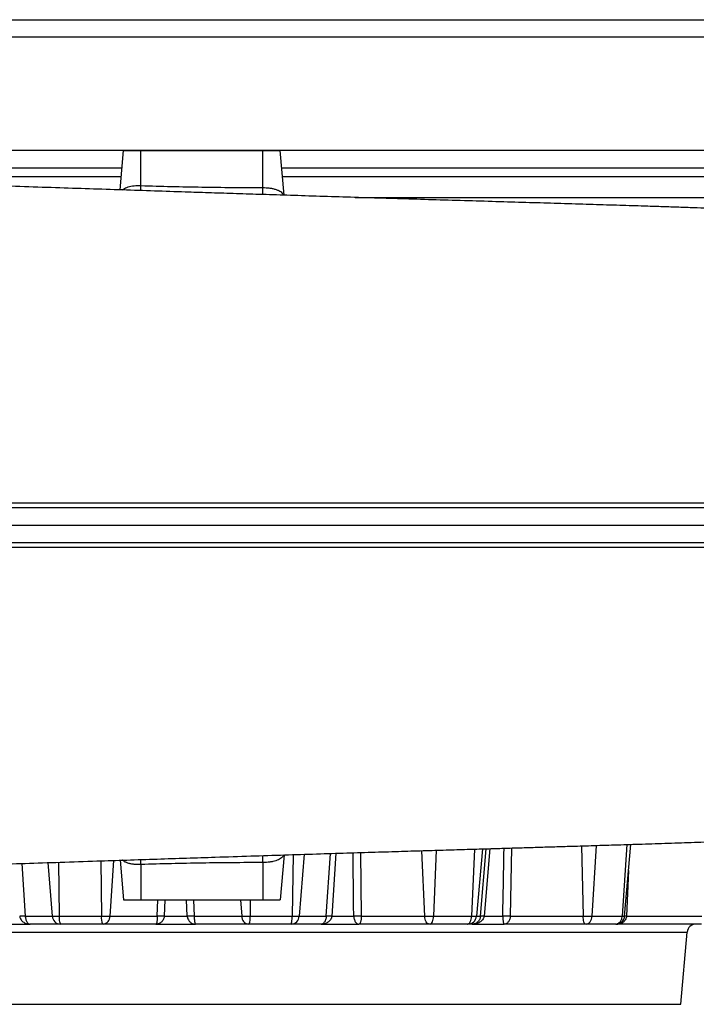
# Model space of a CAD drawing. Header units: millimetres. Extents: x 718 to 3520, y 267 to 3578.
# Tile 10 of 16: x 2753 to 3142, y 392 to 957. Entities that reach past the tile are written whole.
import ezdxf

# ---------------------------------------------------------------- set-up
doc = ezdxf.new("R2010")
doc.units = ezdxf.units.MM

msp = doc.modelspace()

# ---------------------------------------------------------------- linework, layer by layer
at = {"color": 7, "linetype": 'Continuous', "lineweight": 25}
for p, q in [((2560.77, 957.47), (3210.46, 957.47)), ((2811.02, 859.79), (2813.01, 882.47)), ((2813.01, 882.47), (2823.01, 882.47)), ((2823.01, 882.47), (2893.01, 882.47)), ((2823.01, 862.26), (2823.01, 882.47)), ((2893.01, 861.14), (2893.01, 882.47)), ((2893.01, 882.47), (2903.01, 882.47)), ((2905.26, 856.74), (2903.01, 882.47)), ((2448.22, 872.47), (2812.13, 872.47)), ((2903.88, 872.47), (3216.17, 872.47)), ((2945.93, 855.47), (3214.69, 855.47)), ((3100.73, 443.03), (3104.34, 484.25)), ((2811.02, 475.15), (2813.01, 452.47)), ((2905.26, 478.2), (2903.01, 452.47)), ((2823.01, 472.68), (2823.01, 452.47)), ((2893.01, 473.8), (2893.01, 452.47)), ((2813.01, 452.47), (2823.01, 452.47)), ((2823.01, 452.47), (2893.01, 452.47)), ((2893.01, 452.47), (2903.01, 452.47)), ((2756.61, 443.03), (2772.13, 443.03)), ((2772.13, 443.03), (2776.14, 443.03)), ((2776.14, 443.03), (2800.31, 443.03)), ((2800.31, 443.03), (2805.17, 443.03)), ((2805.17, 443.03), (2832.42, 443.03)), ((2836.4, 443.03), (2849.62, 443.03)), ((2853.6, 443.03), (2880.85, 443.03)), ((2880.85, 443.03), (2885.7, 443.03)), ((2885.7, 443.03), (2909.88, 443.03)), ((2909.88, 443.03), (2913.89, 443.03)), ((2913.89, 443.03), (2929.4, 443.03)), ((2932.62, 443.03), (2945.19, 443.03)), ((2949.54, 443.03), (2985.86, 443.03)), ((2985.86, 443.03), (2991.08, 443.03)), ((2991.08, 443.03), (3012.89, 443.03)), ((3012.89, 443.03), (3015.67, 443.03)), ((3015.67, 443.03), (3017.93, 443.03)), ((3020.07, 443.03), (3030.76, 443.03)), ((3035.06, 443.03), (3076.89, 443.03)), ((3076.89, 443.03), (3081.97, 443.03)), ((3081.97, 443.03), (3099.28, 443.03)), ((3101.78, 443.03), (3145.03, 443.03)), ((2737.89, 438.47), (2759.49, 438.47)), ((2776.78, 438.47), (2759.49, 438.47)), ((2777.09, 438.47), (2776.78, 438.47)), ((2800.92, 438.47), (2777.09, 438.47)), ((2801.3, 438.47), (2800.92, 438.47)), ((2831.65, 438.47), (2801.3, 438.47)), ((2831.65, 438.47), (2854.36, 438.47)), ((2884.72, 438.47), (2854.36, 438.47)), ((2885.09, 438.47), (2884.72, 438.47)), ((2908.92, 438.47), (2885.09, 438.47)), ((2909.24, 438.47), (2908.92, 438.47)), ((2926.52, 438.47), (2909.24, 438.47)), ((2926.52, 438.47), (2948.12, 438.47)), ((2988.57, 438.47), (2948.12, 438.47)), ((2988.98, 438.47), (2988.57, 438.47)), ((3010.48, 438.47), (2988.98, 438.47)), ((3010.69, 438.47), (3010.48, 438.47)), ((3013.22, 438.47), (3010.69, 438.47)), ((3013.22, 438.47), (3031.59, 438.47)), ((3078.18, 438.47), (3031.59, 438.47)), ((3078.58, 438.47), (3078.18, 438.47)), ((3095.64, 438.47), (3078.58, 438.47)), ((3095.75, 438.47), (3095.64, 438.47)), ((3095.73, 438.47), (3096.6, 438.47)), ((3144.77, 438.47), (3096.6, 438.47)), ((3133.01, 392.47), (3136.63, 433.91)), ((2553.01, 392.47), (2843.01, 392.47)), ((2843.01, 392.47), (3133.01, 392.47))]:
    msp.add_line(p, q, dxfattribs=at)
at = {"color": 1, "linetype": 'Continuous', "lineweight": 25}
for p, q in [((2592.51, 947.64), (3181.82, 947.64)), ((2505.33, 882.64), (3180.68, 882.64)), ((2569.6, 867.56), (2811.7, 867.56)), ((2904.31, 867.56), (3215.74, 867.56)), ((2984.07, 480.63), (2985.86, 443.03)), ((2992.48, 480.88), (2991.08, 443.03)), ((3014.52, 481.53), (3012.89, 443.03)), ((3019.04, 481.67), (3015.67, 443.03)), ((3017.93, 443.03), (3021.23, 481.73)), ((3023.34, 481.79), (3020.07, 443.03)), ((3035.79, 482.17), (3035.06, 443.03)), ((3075.98, 483.37), (3076.89, 443.03)), ((3084.39, 483.63), (3081.97, 443.03)), ((3101.91, 484.17), (3099.28, 443.03)), ((2799.97, 474.78), (2800.31, 443.03)), ((2807.34, 475.03), (2805.17, 443.03)), ((2910.47, 478.37), (2909.88, 443.03)), ((2916.79, 478.57), (2913.89, 443.03)), ((2929.4, 443.03), (2931.79, 479.03)), ((2934.99, 479.13), (2932.62, 443.03)), ((2949.11, 479.57), (2949.54, 443.03)), ((2754.6, 473.28), (2756.61, 443.03)), ((2769.62, 473.78), (2772.13, 443.03)), ((2775.62, 473.98), (2776.14, 443.03)), ((3103.02, 469.24), (3101.78, 443.03)), ((2832.42, 443.03), (2832.81, 452.47)), ((2836.78, 452.47), (2836.4, 443.03)), ((2849.62, 443.03), (2849.24, 452.47)), ((2853.21, 452.47), (2853.6, 443.03)), ((2880.21, 452.47), (2880.85, 443.03)), ((2885.8, 452.47), (2885.7, 443.03)), ((3099.28, 443.03), (3100.73, 443.03)), ((2549.38, 433.91), (2843.01, 433.91)), ((2843.01, 433.91), (3136.63, 433.91))]:
    msp.add_line(p, q, dxfattribs=at)
at = {"color": 1, "linetype": 'Continuous', "lineweight": 25, "flags": 128}
for points in [[(2822.91, 859.36), (2822.95, 860.37), (2823.01, 862.26)], [(2893, 857.05), (2893, 857.51), (2893, 859.28), (2893.01, 861.14)], [(2823.01, 472.68), (2822.95, 474.57), (2822.92, 475.57)], [(2893.01, 473.8), (2893, 475.66), (2893, 477.43), (2893, 477.86)], [(3101.78, 443.03), (3101.22, 443.06), (3100.73, 443.07)]]:
    msp.add_lwpolyline(points, dxfattribs=at)
at = {"color": 7, "linetype": 'Continuous', "lineweight": 25, "flags": 128}
for points in [[(2777.09, 438.47), (2776.91, 438.56), (2776.74, 438.81), (2776.59, 439.22), (2776.44, 439.78), (2776.33, 440.47), (2776.23, 441.26), (2776.17, 442.12), (2776.14, 443.03)], [(2908.92, 438.47), (2909.1, 438.56), (2909.27, 438.81), (2909.43, 439.22), (2909.57, 439.78), (2909.69, 440.47), (2909.78, 441.26), (2909.84, 442.12), (2909.88, 443.03)], [(2988.57, 438.47), (2988.07, 438.56), (2987.59, 438.81), (2987.14, 439.22), (2986.73, 439.78), (2986.4, 440.47), (2986.13, 441.26), (2985.95, 442.12), (2985.86, 443.03)], [(2988.98, 438.47), (2989.37, 438.56), (2989.74, 438.81), (2990.09, 439.22), (2990.41, 439.78), (2990.67, 440.47), (2990.87, 441.26), (2991.01, 442.12), (2991.08, 443.03)], [(3010.48, 438.47), (3010.92, 438.56), (3011.36, 438.81), (3011.76, 439.22), (3012.11, 439.78), (3012.42, 440.47), (3012.65, 441.26), (3012.81, 442.12), (3012.89, 443.03)], [(3078.18, 438.47), (3077.94, 438.56), (3077.71, 438.81), (3077.5, 439.22), (3077.31, 439.78), (3077.15, 440.47), (3077.02, 441.26), (3076.94, 442.12), (3076.89, 443.03)], [(3078.58, 438.47), (3079.2, 438.56), (3079.81, 438.81), (3080.38, 439.22), (3080.88, 439.78), (3081.3, 440.47), (3081.63, 441.26), (3081.86, 442.12), (3081.97, 443.03)]]:
    msp.add_lwpolyline(points, dxfattribs=at)
at = {"color": 7, "linetype": 'Continuous', "lineweight": 25}
for centre, radius, start, end in [((2755, 418.01), 25.08, 86.3278, 93.6722), ((2776.93, 443.28), 4.81, 182.8797, 268.1888), ((2809.85, 441.98), 9.6, 173.6942, 201.4541), ((2800.73, 442.87), 4.44, 277.2896, 2.1075), ((2834.41, 403.52), 39.57, 87.1192, 92.8808), ((2851.61, 403.52), 39.57, 87.1192, 92.8808), ((2885.28, 442.87), 4.44, 177.8925, 262.7104), ((2876.16, 441.98), 9.6, 338.5459, 6.3058), ((2909.08, 443.28), 4.81, 271.8112, 357.1203), ((2931.01, 418.01), 25.08, 86.3278, 93.6722), ((2947.37, 395.27), 47.81, 87.3911, 92.6089), ((3010.69, 443.47), 5, 270.0348, 355.0435), ((3019, 433.21), 9.88, 83.8023, 96.1977), ((3032.91, 396.42), 46.66, 87.3576, 92.6424), ((3094.93, 442.77), 4.35, 279.2859, 3.5238), ((3095.75, 443.47), 5, 270, 355), ((3141.61, 433.47), 5, 90, 175)]:
    msp.add_arc(centre, radius, start, end, dxfattribs=at)
for points, knots in [([(3516.53, 680.24), (3516.42, 681.99), (3516.09, 687.29), (3514.81, 695.86), (3512.86, 705.7), (3510.49, 714.76), (3507.66, 723.64), (3504.41, 732.19), (3500.81, 740.29), (3497.29, 747.25), (3493.26, 754.44), (3488.37, 762.22), (3482.16, 770.87), (3475.1, 779.46), (3467.2, 787.85), (3459.1, 795.33), (3451.15, 801.78), (3443.66, 807.17), (3437.39, 811.2), (3432.51, 814.07), (3429.16, 815.93), (3426.23, 817.48), (3423.71, 818.75), (3421.26, 819.94), (3418.53, 821.22), (3415.17, 822.7), (3411.34, 824.29), (3407.37, 825.82), (3403.54, 827.2), (3399.88, 828.41), (3395.85, 829.66), (3391.62, 830.85), (3387.62, 831.88), (3384.22, 832.69), (3381.16, 833.36), (3378.5, 833.91), (3375.96, 834.4), (3373.34, 834.88), (3370.62, 835.35), (3367.84, 835.79), (3365.02, 836.22), (3362.22, 836.62), (3359.3, 837.01), (3355.96, 837.44), (3352.31, 837.87), (3348.56, 838.29), (3345.17, 838.65), (3342.04, 838.96), (3339.17, 839.24), (3336.56, 839.48), (3333.98, 839.72), (3331.19, 839.96), (3327.99, 840.23), (3324.52, 840.52), (3320.96, 840.8), (3317.45, 841.07), (3313.92, 841.33), (3310.43, 841.59), (3307.05, 841.82), (3304, 842.03), (3301.3, 842.21), (3298.59, 842.39), (3295.53, 842.59), (3291.76, 842.83), (3287.31, 843.1), (3282.12, 843.41), (3276.16, 843.76), (3269.52, 844.13), (3262.18, 844.52), (3254.12, 844.94), (3245.35, 845.37), (3236.18, 845.81), (3226.17, 846.26), (3215.52, 846.73), (3204.27, 847.19), (3193.4, 847.63), (3182.97, 848.02), (3173.03, 848.39), (3163.64, 848.73), (3154.85, 849.04), (3146.51, 849.32), (3138.2, 849.6), (3129.5, 849.89), (3120.14, 850.19), (3109, 850.55), (3095.86, 850.96), (3080.49, 851.43), (3064.52, 851.92), (3048.02, 852.41), (3031.07, 852.92), (3013.26, 853.44), (2995.09, 853.98), (2977.12, 854.52), (2959.21, 855.06), (2941.45, 855.6), (2923.9, 856.15), (2907.16, 856.68), (2891.26, 857.18), (2876.22, 857.66), (2862.06, 858.12), (2847.02, 858.61), (2830.58, 859.15), (2812.24, 859.75), (2793.3, 860.38), (2773.66, 861.03), (2753.35, 861.7), (2732.4, 862.39), (2710.98, 863.09), (2689.01, 863.81), (2668.11, 864.48), (2648.32, 865.11), (2629.72, 865.7), (2610.78, 866.28), (2591.53, 866.88), (2573.27, 867.44), (2556.04, 867.98), (2539.84, 868.5), (2523.52, 869.03), (2507.31, 869.57), (2491.59, 870.12), (2476.68, 870.66), (2461.9, 871.22), (2447.38, 871.8), (2433.21, 872.39), (2420.12, 872.98), (2408.06, 873.54), (2396.81, 874.1), (2384.78, 874.73), (2371.85, 875.44), (2358.23, 876.25), (2345.11, 877.08), (2332.59, 877.92), (2321.82, 878.7), (2312.65, 879.4), (2305.06, 880), (2299.24, 880.49), (2295.31, 880.83), (2293.18, 881.02), (2290.86, 881.22), (2288.03, 881.45), (2284.54, 881.72), (2280.29, 882.03), (2275.24, 882.38), (2271.41, 882.62), (2269.39, 882.75)], [0, 0, 0, 0, 0.003031, 0.009221, 0.015026, 0.020442, 0.025469, 0.031203, 0.036327, 0.04084, 0.044742, 0.050639, 0.056814, 0.063271, 0.070012, 0.076946, 0.082557, 0.087979, 0.093217, 0.095764, 0.098074, 0.100061, 0.101727, 0.103202, 0.105107, 0.107531, 0.11042, 0.113328, 0.116169, 0.118949, 0.121678, 0.125638, 0.129441, 0.132939, 0.135977, 0.138932, 0.141949, 0.145139, 0.148778, 0.152952, 0.157019, 0.161018, 0.16546, 0.170536, 0.176756, 0.182454, 0.187638, 0.192322, 0.196516, 0.200244, 0.203676, 0.207641, 0.212137, 0.216997, 0.221703, 0.226217, 0.23054, 0.235063, 0.239164, 0.242788, 0.245938, 0.248614, 0.252187, 0.256432, 0.261348, 0.266934, 0.273188, 0.280108, 0.287242, 0.294966, 0.303277, 0.311655, 0.319691, 0.329445, 0.338648, 0.347302, 0.355406, 0.36296, 0.369964, 0.376418, 0.382312, 0.388081, 0.39422, 0.400731, 0.407611, 0.417182, 0.427386, 0.438225, 0.448438, 0.459154, 0.470375, 0.481733, 0.492648, 0.503111, 0.514013, 0.52438, 0.53421, 0.543506, 0.552267, 0.560495, 0.568187, 0.578449, 0.589065, 0.600037, 0.611357, 0.62323, 0.635442, 0.647977, 0.660844, 0.674212, 0.68507, 0.696222, 0.70767, 0.719429, 0.731526, 0.741617, 0.751979, 0.762642, 0.77363, 0.784515, 0.79509, 0.805368, 0.816993, 0.828222, 0.839042, 0.849434, 0.859415, 0.869422, 0.883116, 0.897058, 0.911208, 0.925511, 0.939914, 0.950517, 0.960988, 0.970841, 0.973616, 0.976332, 0.9791, 0.982312, 0.986004, 0.99018, 0.994843, 1, 1, 1, 1]), ([(2823.01, 862.26), (2834.67, 861.89), (2846.34, 861.62), (2869.67, 861.25), (2881.34, 861.16), (2893.01, 861.14)], [0, 0, 0, 0, 0.5, 0.5, 1, 1, 1, 1]), ([(2294.73, 677.47), (2369.62, 677.47), (2456.28, 677.47), (2671.34, 677.47), (2804, 677.47), (2994.61, 677.47), (3056.75, 677.47), (3173.8, 677.47), (3228.72, 677.47), (3302.42, 677.47), (3325.52, 677.47), (3368.28, 677.47), (3387.95, 677.47), (3441.38, 677.47), (3469.55, 677.47), (3508.3, 677.47), (3518.74, 677.47), (3519.85, 677.47), (3519.87, 677.47), (3519.89, 677.47)], [0.028824, 0.028824, 0.028824, 0.028824, 0.1136067, 0.1136067, 0.2271952, 0.2271952, 0.2839895, 0.2839895, 0.3407837, 0.3407837, 0.3691809, 0.3691809, 0.397578, 0.397578, 0.4543722, 0.4543722, 0.5111665, 0.5111665, 0.512244, 0.512244, 0.512244, 0.512244]), ([(2294.74, 667.47), (2369.62, 667.47), (2456.25, 667.47), (2671.32, 667.47), (2804, 667.47), (2994.66, 667.47), (3056.81, 667.47), (3173.88, 667.47), (3228.82, 667.47), (3302.54, 667.47), (3325.65, 667.47), (3368.41, 667.47), (3388.09, 667.47), (3441.54, 667.47), (3469.71, 667.47), (3508.37, 667.47), (3518.81, 667.47), (3519.99, 667.47)], [0.0288693, 0.0288693, 0.0288693, 0.0288693, 0.1136067, 0.1136067, 0.2271952, 0.2271952, 0.2839895, 0.2839895, 0.3407837, 0.3407837, 0.3691809, 0.3691809, 0.397578, 0.397578, 0.4543722, 0.4543722, 0.5108772, 0.5108772, 0.5108772, 0.5108772]), ([(2294.73, 657.47), (2369.62, 657.47), (2456.28, 657.47), (2671.34, 657.47), (2804, 657.47), (2994.61, 657.47), (3056.75, 657.47), (3173.8, 657.47), (3228.72, 657.47), (3302.42, 657.47), (3325.52, 657.47), (3368.28, 657.47), (3387.95, 657.47), (3441.38, 657.47), (3469.55, 657.47), (3508.3, 657.47), (3518.74, 657.47), (3519.85, 657.47), (3519.87, 657.47), (3519.89, 657.47)], [0.028824, 0.028824, 0.028824, 0.028824, 0.1136067, 0.1136067, 0.2271952, 0.2271952, 0.2839895, 0.2839895, 0.3407837, 0.3407837, 0.3691809, 0.3691809, 0.397578, 0.397578, 0.4543722, 0.4543722, 0.5111665, 0.5111665, 0.512244, 0.512244, 0.512244, 0.512244]), ([(2269.39, 452.19), (2271.1, 452.3), (2274.32, 452.5), (2278.56, 452.79), (2282.08, 453.04), (2284.9, 453.25), (2287.13, 453.42), (2288.79, 453.55), (2289.99, 453.65), (2290.94, 453.72), (2291.77, 453.79), (2292.65, 453.87), (2293.57, 453.95), (2295.15, 454.09), (2297.36, 454.28), (2301.07, 454.6), (2305.64, 454.98), (2311.43, 455.45), (2317.84, 455.94), (2324.78, 456.46), (2331.8, 456.96), (2339.06, 457.45), (2346.75, 457.96), (2355.21, 458.5), (2364.46, 459.06), (2374.53, 459.65), (2384.59, 460.2), (2394.23, 460.71), (2403.03, 461.15), (2411.54, 461.56), (2419.76, 461.94), (2428.4, 462.33), (2437.4, 462.72), (2446.83, 463.12), (2456.64, 463.51), (2467.36, 463.93), (2479.37, 464.38), (2492.29, 464.84), (2505.8, 465.31), (2519.51, 465.77), (2532.82, 466.21), (2545.62, 466.62), (2557.92, 467.01), (2569.88, 467.39), (2581.8, 467.76), (2594.12, 468.14), (2607.29, 468.55), (2621.05, 468.97), (2635.35, 469.42), (2650.17, 469.88), (2665.91, 470.39), (2682.58, 470.92), (2700.19, 471.49), (2718.43, 472.09), (2737.29, 472.71), (2756.7, 473.35), (2776.95, 474.02), (2796.42, 474.67), (2814.96, 475.28), (2832.13, 475.84), (2849.08, 476.4), (2867.03, 476.98), (2885.79, 477.58), (2905.2, 478.2), (2923.58, 478.78), (2940.9, 479.32), (2957.18, 479.82), (2972.41, 480.28), (2986.52, 480.7), (2999.53, 481.09), (3011.47, 481.44), (3022.46, 481.77), (3032.51, 482.07), (3041.73, 482.34), (3050.6, 482.61), (3059.6, 482.88), (3069.99, 483.19), (3081.87, 483.55), (3095.26, 483.96), (3109.35, 484.4), (3124.05, 484.87), (3138.96, 485.36), (3153.95, 485.87), (3168.91, 486.4), (3184.04, 486.95), (3199.25, 487.54), (3214.47, 488.17), (3227.27, 488.73), (3237.79, 489.21), (3246.09, 489.61), (3254.05, 490), (3261.44, 490.38), (3268.1, 490.74), (3274.34, 491.08), (3280.1, 491.41), (3285.35, 491.72), (3289.78, 491.99), (3293.11, 492.2), (3295.53, 492.35), (3297.42, 492.47), (3299.55, 492.61), (3302.21, 492.79), (3305.41, 493), (3308.93, 493.25), (3312.5, 493.5), (3315.88, 493.75), (3319.2, 494), (3322.54, 494.26), (3326.03, 494.54), (3329.57, 494.84), (3333.15, 495.15), (3336.59, 495.46), (3339.35, 495.72), (3341.44, 495.92), (3342.96, 496.07), (3344.38, 496.22), (3345.82, 496.36), (3347.44, 496.53), (3349.49, 496.76), (3352.01, 497.04), (3354.9, 497.38), (3357.76, 497.73), (3360.4, 498.07), (3362.73, 498.39), (3364.94, 498.71), (3367.14, 499.04), (3369.4, 499.39), (3371.79, 499.79), (3374.36, 500.24), (3377, 500.74), (3379.55, 501.25), (3382.15, 501.79), (3385.08, 502.45), (3388.27, 503.22), (3391.53, 504.07), (3394.68, 504.95), (3397.9, 505.91), (3401.36, 507.01), (3404.95, 508.24), (3408.74, 509.63), (3412.54, 511.13), (3416.2, 512.68), (3419.41, 514.13), (3422.05, 515.38), (3424.89, 516.78), (3428.42, 518.6), (3433.01, 521.14), (3438.11, 524.19), (3443.36, 527.61), (3448.48, 531.23), (3453.44, 535.02), (3458.24, 538.97), (3462.87, 543.08), (3467.49, 547.51), (3472.31, 552.5), (3477.47, 558.32), (3482.93, 565.13), (3488.56, 573), (3494.2, 582), (3499.7, 592.18), (3504.46, 602.75), (3508.46, 613.53), (3511.7, 624.35), (3514.28, 635.95), (3515.95, 646.15), (3516.36, 652.49), (3516.5, 654.69)], [0, 0, 0, 0, 0.004361, 0.008179, 0.011457, 0.014196, 0.016397, 0.018135, 0.019278, 0.020103, 0.021044, 0.022107, 0.023292, 0.024602, 0.028559, 0.032604, 0.040003, 0.04754, 0.056381, 0.065056, 0.073598, 0.081644, 0.090264, 0.09943, 0.109105, 0.119251, 0.129819, 0.138353, 0.146384, 0.153913, 0.160968, 0.167582, 0.175611, 0.182963, 0.189978, 0.19832, 0.207074, 0.216237, 0.22576, 0.235035, 0.243907, 0.252069, 0.259901, 0.267418, 0.27465, 0.28216, 0.290204, 0.298794, 0.307165, 0.316026, 0.325388, 0.335255, 0.345627, 0.356504, 0.367355, 0.37866, 0.390416, 0.402618, 0.412514, 0.422604, 0.432446, 0.441966, 0.453847, 0.465181, 0.475965, 0.486202, 0.495888, 0.505023, 0.513608, 0.521486, 0.528834, 0.535653, 0.541941, 0.547699, 0.553117, 0.558865, 0.565002, 0.573269, 0.582151, 0.59165, 0.601765, 0.612454, 0.623033, 0.634058, 0.64553, 0.657449, 0.669811, 0.682618, 0.689988, 0.697502, 0.705067, 0.712168, 0.718721, 0.724727, 0.731101, 0.73671, 0.741553, 0.745628, 0.747828, 0.74974, 0.75207, 0.755127, 0.758913, 0.763319, 0.767781, 0.772015, 0.776022, 0.780515, 0.785095, 0.789909, 0.794958, 0.800022, 0.80467, 0.807086, 0.809367, 0.811513, 0.81356, 0.815943, 0.818793, 0.822752, 0.827364, 0.832154, 0.836293, 0.839826, 0.842957, 0.846141, 0.849385, 0.852691, 0.856062, 0.859282, 0.862495, 0.865265, 0.868136, 0.871448, 0.874411, 0.877263, 0.879832, 0.882348, 0.885164, 0.887753, 0.890566, 0.893311, 0.8956, 0.897432, 0.898897, 0.901445, 0.904593, 0.908265, 0.911982, 0.915669, 0.919326, 0.922955, 0.926557, 0.93015, 0.934116, 0.938624, 0.943677, 0.949276, 0.955421, 0.962114, 0.969354, 0.975539, 0.982072, 0.98895, 0.996173, 1, 1, 1, 1]), ([(2893.01, 473.8), (2881.34, 473.78), (2869.67, 473.69), (2846.34, 473.32), (2834.67, 473.05), (2823.01, 472.68)], [0, 0, 0, 0, 0.5, 0.5, 1, 1, 1, 1]), ([(2753.4, 443.03), (2753.42, 442.84), (2753.45, 442.66), (2753.54, 442.29), (2753.6, 442.12), (2753.8, 441.6), (2753.98, 441.27), (2754.39, 440.68), (2754.62, 440.42), (2755.13, 439.94), (2755.41, 439.72), (2755.98, 439.35), (2756.28, 439.2), (2756.9, 438.93), (2757.21, 438.82), (2757.86, 438.64), (2758.18, 438.58), (2758.67, 438.51), (2758.83, 438.5), (2759.16, 438.48), (2759.33, 438.47), (2759.49, 438.47)], [0, 0, 0, 0, 0.0625, 0.0625, 0.125, 0.125, 0.25, 0.25, 0.375, 0.375, 0.5, 0.5, 0.625, 0.625, 0.75, 0.75, 0.875, 0.875, 0.9375, 0.9375, 1, 1, 1, 1]), ([(2756.61, 443.03), (2756.62, 442.84), (2756.64, 442.66), (2756.68, 442.29), (2756.71, 442.12), (2756.8, 441.6), (2756.89, 441.27), (2757.09, 440.68), (2757.2, 440.42), (2757.44, 439.94), (2757.57, 439.72), (2757.84, 439.35), (2757.99, 439.2), (2758.27, 438.93), (2758.42, 438.82), (2758.73, 438.64), (2758.88, 438.58), (2759.11, 438.51), (2759.18, 438.5), (2759.34, 438.48), (2759.42, 438.47), (2759.49, 438.47)], [0, 0, 0, 0, 0.0625, 0.0625, 0.125, 0.125, 0.25, 0.25, 0.375, 0.375, 0.5, 0.5, 0.625, 0.625, 0.75, 0.75, 0.875, 0.875, 0.9375, 0.9375, 1, 1, 1, 1]), ([(2832.42, 443.03), (2832.42, 442.84), (2832.41, 442.66), (2832.4, 442.29), (2832.39, 442.12), (2832.37, 441.6), (2832.34, 441.27), (2832.29, 440.68), (2832.26, 440.42), (2832.19, 439.94), (2832.16, 439.72), (2832.08, 439.35), (2832.05, 439.2), (2831.97, 438.93), (2831.93, 438.82), (2831.85, 438.64), (2831.81, 438.58), (2831.75, 438.51), (2831.73, 438.5), (2831.69, 438.48), (2831.67, 438.47), (2831.65, 438.47)], [0, 0, 0, 0, 0.0625, 0.0625, 0.125, 0.125, 0.25, 0.25, 0.375, 0.375, 0.5, 0.5, 0.625, 0.625, 0.75, 0.75, 0.875, 0.875, 0.9375, 0.9375, 1, 1, 1, 1]), ([(2836.4, 443.03), (2836.38, 442.84), (2836.35, 442.66), (2836.28, 442.29), (2836.24, 442.12), (2836.08, 441.6), (2835.95, 441.27), (2835.62, 440.68), (2835.44, 440.42), (2835.05, 439.94), (2834.83, 439.72), (2834.38, 439.35), (2834.15, 439.2), (2833.67, 438.93), (2833.43, 438.82), (2832.93, 438.64), (2832.67, 438.58), (2832.29, 438.51), (2832.17, 438.5), (2831.91, 438.48), (2831.78, 438.47), (2831.65, 438.47)], [0, 0, 0, 0, 0.0625, 0.0625, 0.125, 0.125, 0.25, 0.25, 0.375, 0.375, 0.5, 0.5, 0.625, 0.625, 0.75, 0.75, 0.875, 0.875, 0.9375, 0.9375, 1, 1, 1, 1]), ([(2849.62, 443.03), (2849.63, 442.84), (2849.66, 442.66), (2849.73, 442.29), (2849.77, 442.12), (2849.93, 441.6), (2850.07, 441.27), (2850.39, 440.68), (2850.57, 440.42), (2850.97, 439.94), (2851.18, 439.72), (2851.63, 439.35), (2851.86, 439.2), (2852.34, 438.93), (2852.59, 438.82), (2853.09, 438.64), (2853.34, 438.58), (2853.72, 438.51), (2853.85, 438.5), (2854.11, 438.48), (2854.23, 438.47), (2854.36, 438.47)], [0, 0, 0, 0, 0.0625, 0.0625, 0.125, 0.125, 0.25, 0.25, 0.375, 0.375, 0.5, 0.5, 0.625, 0.625, 0.75, 0.75, 0.875, 0.875, 0.9375, 0.9375, 1, 1, 1, 1]), ([(2853.6, 443.03), (2853.6, 442.84), (2853.6, 442.66), (2853.61, 442.29), (2853.62, 442.12), (2853.65, 441.6), (2853.67, 441.27), (2853.73, 440.68), (2853.76, 440.42), (2853.82, 439.94), (2853.86, 439.72), (2853.93, 439.35), (2853.97, 439.2), (2854.05, 438.93), (2854.08, 438.82), (2854.16, 438.64), (2854.2, 438.58), (2854.26, 438.51), (2854.28, 438.5), (2854.32, 438.48), (2854.34, 438.47), (2854.36, 438.47)], [0, 0, 0, 0, 0.0625, 0.0625, 0.125, 0.125, 0.25, 0.25, 0.375, 0.375, 0.5, 0.5, 0.625, 0.625, 0.75, 0.75, 0.875, 0.875, 0.9375, 0.9375, 1, 1, 1, 1]), ([(2929.4, 443.03), (2929.39, 442.84), (2929.38, 442.66), (2929.34, 442.29), (2929.31, 442.12), (2929.21, 441.6), (2929.13, 441.27), (2928.93, 440.68), (2928.82, 440.42), (2928.57, 439.94), (2928.44, 439.72), (2928.17, 439.35), (2928.03, 439.2), (2927.74, 438.93), (2927.59, 438.82), (2927.29, 438.64), (2927.14, 438.58), (2926.91, 438.51), (2926.83, 438.5), (2926.68, 438.48), (2926.6, 438.47), (2926.52, 438.47)], [0, 0, 0, 0, 0.0625, 0.0625, 0.125, 0.125, 0.25, 0.25, 0.375, 0.375, 0.5, 0.5, 0.625, 0.625, 0.75, 0.75, 0.875, 0.875, 0.9375, 0.9375, 1, 1, 1, 1]), ([(2932.62, 443.03), (2932.6, 442.84), (2932.56, 442.66), (2932.47, 442.29), (2932.42, 442.12), (2932.22, 441.6), (2932.04, 441.27), (2931.63, 440.68), (2931.39, 440.42), (2930.88, 439.94), (2930.6, 439.72), (2930.03, 439.35), (2929.73, 439.2), (2929.12, 438.93), (2928.8, 438.82), (2928.16, 438.64), (2927.83, 438.58), (2927.34, 438.51), (2927.18, 438.5), (2926.85, 438.48), (2926.69, 438.47), (2926.52, 438.47)], [0, 0, 0, 0, 0.0625, 0.0625, 0.125, 0.125, 0.25, 0.25, 0.375, 0.375, 0.5, 0.5, 0.625, 0.625, 0.75, 0.75, 0.875, 0.875, 0.9375, 0.9375, 1, 1, 1, 1]), ([(2945.19, 443.03), (2945.2, 442.84), (2945.22, 442.66), (2945.26, 442.29), (2945.29, 442.12), (2945.38, 441.6), (2945.47, 441.27), (2945.67, 440.68), (2945.78, 440.42), (2946.02, 439.94), (2946.16, 439.72), (2946.43, 439.35), (2946.58, 439.2), (2946.87, 438.93), (2947.02, 438.82), (2947.33, 438.64), (2947.49, 438.58), (2947.72, 438.51), (2947.8, 438.5), (2947.96, 438.48), (2948.04, 438.47), (2948.12, 438.47)], [0, 0, 0, 0, 0.0625, 0.0625, 0.125, 0.125, 0.25, 0.25, 0.375, 0.375, 0.5, 0.5, 0.625, 0.625, 0.75, 0.75, 0.875, 0.875, 0.9375, 0.9375, 1, 1, 1, 1]), ([(2949.54, 443.03), (2949.54, 442.84), (2949.53, 442.66), (2949.51, 442.29), (2949.5, 442.12), (2949.45, 441.6), (2949.41, 441.27), (2949.32, 440.68), (2949.26, 440.42), (2949.15, 439.94), (2949.08, 439.72), (2948.95, 439.35), (2948.88, 439.2), (2948.73, 438.93), (2948.66, 438.82), (2948.51, 438.64), (2948.43, 438.58), (2948.32, 438.51), (2948.28, 438.5), (2948.2, 438.48), (2948.16, 438.47), (2948.12, 438.47)], [0, 0, 0, 0, 0.0625, 0.0625, 0.125, 0.125, 0.25, 0.25, 0.375, 0.375, 0.5, 0.5, 0.625, 0.625, 0.75, 0.75, 0.875, 0.875, 0.9375, 0.9375, 1, 1, 1, 1]), ([(3017.93, 443.03), (3017.92, 442.84), (3017.89, 442.66), (3017.82, 442.29), (3017.78, 442.12), (3017.62, 441.6), (3017.48, 441.27), (3017.16, 440.68), (3016.98, 440.42), (3016.58, 439.94), (3016.36, 439.72), (3015.92, 439.35), (3015.69, 439.2), (3015.22, 438.93), (3014.97, 438.82), (3014.47, 438.64), (3014.23, 438.58), (3013.85, 438.51), (3013.72, 438.5), (3013.47, 438.48), (3013.34, 438.47), (3013.22, 438.47)], [0, 0, 0, 0, 0.0625, 0.0625, 0.125, 0.125, 0.25, 0.25, 0.375, 0.375, 0.5, 0.5, 0.625, 0.625, 0.75, 0.75, 0.875, 0.875, 0.9375, 0.9375, 1, 1, 1, 1]), ([(3020.07, 443.03), (3020.04, 442.84), (3020.01, 442.66), (3019.9, 442.29), (3019.84, 442.12), (3019.62, 441.6), (3019.41, 441.27), (3018.95, 440.68), (3018.69, 440.42), (3018.12, 439.94), (3017.8, 439.72), (3017.16, 439.35), (3016.82, 439.2), (3016.13, 438.93), (3015.78, 438.82), (3015.05, 438.64), (3014.69, 438.58), (3014.14, 438.51), (3013.96, 438.5), (3013.59, 438.48), (3013.4, 438.47), (3013.22, 438.47)], [0, 0, 0, 0, 0.0625, 0.0625, 0.125, 0.125, 0.25, 0.25, 0.375, 0.375, 0.5, 0.5, 0.625, 0.625, 0.75, 0.75, 0.875, 0.875, 0.9375, 0.9375, 1, 1, 1, 1]), ([(3030.76, 443.03), (3030.77, 442.84), (3030.77, 442.66), (3030.78, 442.29), (3030.79, 442.12), (3030.82, 441.6), (3030.84, 441.27), (3030.9, 440.68), (3030.93, 440.42), (3031, 439.94), (3031.03, 439.72), (3031.11, 439.35), (3031.15, 439.2), (3031.24, 438.93), (3031.28, 438.82), (3031.37, 438.64), (3031.41, 438.58), (3031.48, 438.51), (3031.5, 438.5), (3031.55, 438.48), (3031.57, 438.47), (3031.59, 438.47)], [0, 0, 0, 0, 0.0625, 0.0625, 0.125, 0.125, 0.25, 0.25, 0.375, 0.375, 0.5, 0.5, 0.625, 0.625, 0.75, 0.75, 0.875, 0.875, 0.9375, 0.9375, 1, 1, 1, 1]), ([(3035.06, 443.03), (3035.05, 442.84), (3035.03, 442.66), (3034.98, 442.29), (3034.95, 442.12), (3034.84, 441.6), (3034.73, 441.27), (3034.5, 440.68), (3034.37, 440.42), (3034.08, 439.94), (3033.92, 439.72), (3033.59, 439.35), (3033.42, 439.2), (3033.08, 438.93), (3032.89, 438.82), (3032.53, 438.64), (3032.34, 438.58), (3032.06, 438.51), (3031.97, 438.5), (3031.78, 438.48), (3031.69, 438.47), (3031.59, 438.47)], [0, 0, 0, 0, 0.0625, 0.0625, 0.125, 0.125, 0.25, 0.25, 0.375, 0.375, 0.5, 0.5, 0.625, 0.625, 0.75, 0.75, 0.875, 0.875, 0.9375, 0.9375, 1, 1, 1, 1]), ([(3101.78, 443.03), (3101.77, 442.84), (3101.74, 442.66), (3101.66, 442.29), (3101.62, 442.12), (3101.44, 441.6), (3101.29, 441.27), (3100.94, 440.68), (3100.74, 440.42), (3100.31, 439.94), (3100.07, 439.72), (3099.58, 439.35), (3099.33, 439.2), (3098.81, 438.93), (3098.54, 438.82), (3097.99, 438.64), (3097.72, 438.58), (3097.3, 438.51), (3097.16, 438.5), (3096.88, 438.48), (3096.74, 438.47), (3096.6, 438.47)], [0, 0, 0, 0, 0.0625, 0.0625, 0.125, 0.125, 0.25, 0.25, 0.375, 0.375, 0.5, 0.5, 0.625, 0.625, 0.75, 0.75, 0.875, 0.875, 0.9375, 0.9375, 1, 1, 1, 1])]:
    msp.add_open_spline(points, degree=3, knots=knots, dxfattribs=at)
at = {"color": 1, "linetype": 'Continuous', "lineweight": 25}
for points, knots in [([(2812.51, 859.74), (2812.65, 859.89), (2813.1, 860.33), (2814.16, 860.93), (2815.61, 861.52), (2817.29, 861.94), (2819.09, 862.21), (2821.03, 862.33), (2822.34, 862.28), (2823.01, 862.26)], [0, 0, 0, 0, 0.0775, 0.233504, 0.393822, 0.543918, 0.698676, 0.846946, 1, 1, 1, 1]), ([(2893.01, 861.14), (2893.67, 861.13), (2895.01, 861.1), (2896.98, 860.89), (2898.88, 860.54), (2900.64, 860.05), (2902.21, 859.41), (2903.51, 858.61), (2904.47, 857.72), (2904.82, 857.05), (2904.98, 856.75)], [0, 0, 0, 0, 0.1157376, 0.234115, 0.3563003, 0.4812957, 0.6102924, 0.7446926, 0.883193, 1, 1, 1, 1]), ([(2299.09, 680.28), (2304.49, 680.28), (2315.31, 680.28), (2332.05, 680.28), (2349.16, 680.28), (2366.68, 680.28), (2384.54, 680.28), (2402.78, 680.28), (2421.35, 680.28), (2443.56, 680.28), (2469.55, 680.28), (2499.55, 680.28), (2530.12, 680.28), (2556.14, 680.28), (2577.29, 680.28), (2593.41, 680.28), (2609.63, 680.27), (2625.96, 680.27), (2642.39, 680.27), (2658.93, 680.27), (2675.54, 680.27), (2696.91, 680.27), (2723.11, 680.27), (2754.2, 680.27), (2785.42, 680.27), (2816.9, 680.27), (2848.55, 680.27), (2880.36, 680.27), (2912.1, 680.27), (2942.71, 680.27), (2972.14, 680.27), (3000.37, 680.27), (3028.37, 680.27), (3056.21, 680.26), (3083.84, 680.26), (3111.22, 680.26), (3138.16, 680.26), (3164.26, 680.26), (3189.45, 680.26), (3213.75, 680.26), (3237.46, 680.26), (3260.65, 680.26), (3283.24, 680.26), (3305.17, 680.26), (3326.27, 680.26), (3346.05, 680.26), (3364.52, 680.26), (3381.74, 680.25), (3398.08, 680.25), (3413.61, 680.25), (3428.25, 680.25), (3441.97, 680.25), (3454.65, 680.25), (3465.99, 680.25), (3476.01, 680.25), (3484.81, 680.25), (3492.59, 680.25), (3499.36, 680.25), (3505.07, 680.25), (3509.69, 680.25), (3513.17, 680.25), (3515.02, 680.25), (3516.08, 680.25), (3516.6, 680.25), (3516.56, 680.24), (3516.55, 680.24)], [0, 0, 0, 0, 0.012623, 0.025257, 0.037972, 0.050687, 0.063445, 0.076203, 0.08904, 0.101888, 0.12149, 0.141126, 0.160869, 0.180647, 0.190736, 0.200824, 0.210931, 0.221038, 0.231199, 0.24136, 0.251539, 0.261719, 0.280535, 0.299379, 0.318312, 0.337274, 0.356578, 0.375914, 0.39535, 0.414821, 0.432482, 0.450171, 0.46794, 0.485735, 0.50384, 0.521974, 0.540196, 0.558447, 0.575989, 0.593559, 0.611214, 0.628898, 0.646926, 0.664987, 0.68315, 0.701349, 0.718426, 0.735532, 0.752722, 0.769941, 0.787484, 0.805056, 0.82272, 0.840415, 0.856896, 0.873402, 0.889988, 0.906601, 0.923521, 0.94047, 0.957506, 0.974572, 0.98082, 0.993316, 1, 1, 1, 1]), ([(3516.48, 654.69), (3516.51, 654.69), (3516.59, 654.69), (3515.48, 654.69), (3513.27, 654.69), (3509.93, 654.69), (3505.51, 654.69), (3499.95, 654.69), (3493.23, 654.69), (3485.35, 654.69), (3476.35, 654.69), (3466.24, 654.69), (3455.05, 654.69), (3442.79, 654.69), (3429.48, 654.69), (3415.05, 654.69), (3399.51, 654.69), (3382.84, 654.69), (3365.15, 654.68), (3346.51, 654.68), (3326.99, 654.68), (3306.6, 654.68), (3285.28, 654.68), (3262.94, 654.68), (3239.64, 654.68), (3215.38, 654.68), (3190.35, 654.68), (3164.85, 654.68), (3139, 654.68), (3112.82, 654.68), (3086.08, 654.68), (3058.68, 654.68), (3030.67, 654.67), (3002.07, 654.67), (2973.05, 654.67), (2943.39, 654.67), (2913.14, 654.67), (2882.32, 654.67), (2851.25, 654.67), (2819.83, 654.67), (2788.13, 654.67), (2756.16, 654.67), (2724.15, 654.67), (2692.1, 654.67), (2660.09, 654.67), (2628.15, 654.67), (2596.37, 654.66), (2570, 654.66), (2548.96, 654.66), (2533.12, 654.66), (2517.39, 654.66), (2501.74, 654.66), (2486.19, 654.66), (2470.74, 654.66), (2455.43, 654.66), (2443.15, 654.66), (2427.39, 654.66), (2408.28, 654.66), (2383.33, 654.66), (2358.91, 654.66), (2335.07, 654.66), (2315.17, 654.66), (2303.37, 654.66), (2299.09, 654.66)], [0, 0, 0, 0, 0.008775, 0.025699, 0.042173, 0.058674, 0.075255, 0.091863, 0.10878, 0.125726, 0.142758, 0.159819, 0.176892, 0.193993, 0.211179, 0.228393, 0.245931, 0.263498, 0.281157, 0.298847, 0.31637, 0.333925, 0.351575, 0.369256, 0.38729, 0.405356, 0.423517, 0.441709, 0.459363, 0.477045, 0.494808, 0.512599, 0.530701, 0.548832, 0.567049, 0.585296, 0.604099, 0.622932, 0.641859, 0.660816, 0.680122, 0.699459, 0.718892, 0.738356, 0.757962, 0.7776, 0.797338, 0.81711, 0.827192, 0.837273, 0.847374, 0.857474, 0.867631, 0.877788, 0.887965, 0.898142, 0.902502, 0.919945, 0.937388, 0.954858, 0.972411, 0.989992, 1, 1, 1, 1]), ([(3030.76, 443.03), (3030.83, 446.35), (3031.08, 459.35), (3031.32, 472.35), (3031.51, 482.04)], [0, 0, 0, 0, 0.255188, 1, 1, 1, 1]), ([(2823.01, 472.68), (2822.37, 472.66), (2821.07, 472.61), (2819.13, 472.73), (2817.26, 473), (2815.5, 473.45), (2813.95, 474.12), (2812.94, 474.71), (2812.56, 475.12), (2812.49, 475.2)], [0, 0, 0, 0, 0.146591, 0.298162, 0.454826, 0.616936, 0.784654, 0.963776, 1, 1, 1, 1]), ([(2904.97, 478.19), (2904.95, 478.13), (2904.84, 477.7), (2904.24, 477.02), (2903.28, 476.16), (2902, 475.43), (2900.52, 474.85), (2898.82, 474.38), (2896.99, 474.06), (2895.02, 473.84), (2893.69, 473.81), (2893.01, 473.8)], [0, 0, 0, 0, 0.023586, 0.152016, 0.283552, 0.40467, 0.529042, 0.645846, 0.766059, 0.88124, 1, 1, 1, 1]), ([(2945.19, 443.03), (2945.15, 446.35), (2945.02, 458.49), (2944.88, 470.62), (2944.78, 479.44)], [0, 0, 0, 0, 0.273423, 1, 1, 1, 1]), ([(3096.6, 438.47), (3096.6, 438.47), (3096.72, 438.47), (3096.84, 438.59), (3096.96, 438.72)], [0, 0, 0, 0, 0.011898, 1, 1, 1, 1])]:
    msp.add_open_spline(points, degree=3, knots=knots, dxfattribs=at)

doc.saveas('drawing.dxf')
